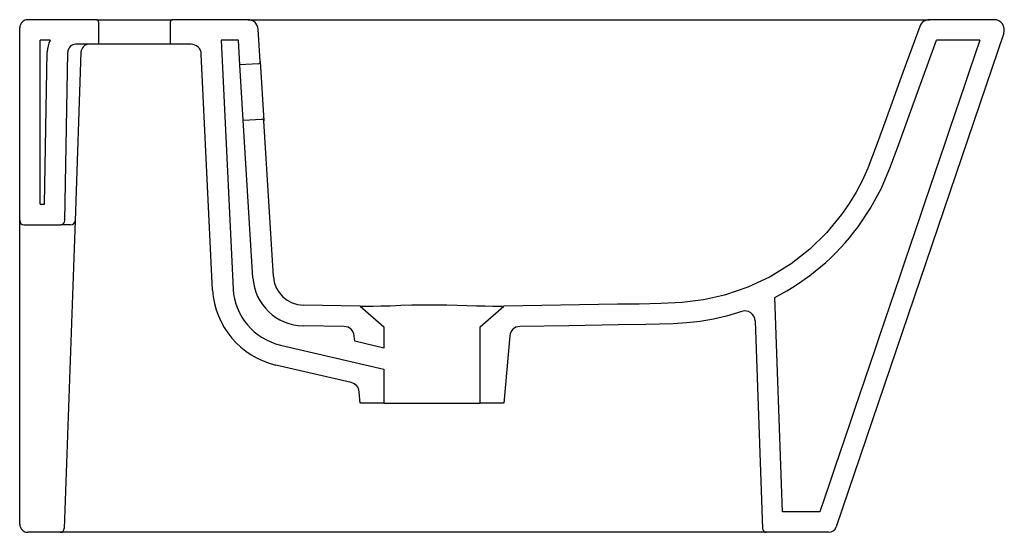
# Model space of a CAD drawing. Header units: millimetres. Extents: x 4419.06 to 4419.54, y 2561.099 to 2561.349.
import ezdxf

# ---------------------------------------------------------------- set-up
doc = ezdxf.new("R2010")
doc.units = ezdxf.units.MM
doc.layers.add('SANINDUSA', color=3, linetype='Continuous')

msp = doc.modelspace()

# ---------------------------------------------------------------- linework, layer by layer
at = {"layer": 'SANINDUSA'}
for p, q in [((4419.097557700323, 2561.348976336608), (4419.064057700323, 2561.348976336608)), ((4419.097557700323, 2561.348976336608), (4419.134557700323, 2561.348976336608)), ((4419.098557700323, 2561.347976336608), (4419.098557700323, 2561.336976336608)), ((4419.133557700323, 2561.336976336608), (4419.133557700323, 2561.347976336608)), ((4419.171354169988, 2561.348976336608), (4419.134557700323, 2561.348976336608)), ((4419.171354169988, 2561.348976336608), (4419.190974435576, 2561.348976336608)), ((4419.190974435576, 2561.348976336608), (4419.503530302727, 2561.348976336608)), ((4419.535057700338, 2561.348976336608), (4419.503530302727, 2561.348976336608)), ((4419.060057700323, 2561.250976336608), (4419.060057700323, 2561.344976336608)), ((4419.177309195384, 2561.32851457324), (4419.176344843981, 2561.344281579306)), ((4419.070057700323, 2561.258976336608), (4419.070057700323, 2561.338976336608)), ((4419.074839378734, 2561.338976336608), (4419.070057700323, 2561.338976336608)), ((4419.166650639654, 2561.338976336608), (4419.158283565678, 2561.338976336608)), ((4419.158283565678, 2561.338976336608), (4419.164053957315, 2561.217628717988)), ((4419.167388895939, 2561.326905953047), (4419.166650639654, 2561.338976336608)), ((4419.539792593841, 2561.342369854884), (4419.458133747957, 2561.101691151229)), ((4419.528081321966, 2561.338976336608), (4419.507032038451, 2561.338976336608)), ((4419.072194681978, 2561.258976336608), (4419.073490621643, 2561.333220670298)), ((4419.082055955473, 2561.250941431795), (4419.083489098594, 2561.333046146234)), ((4419.089922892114, 2561.333115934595), (4419.087052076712, 2561.250906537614)), ((4419.098557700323, 2561.336976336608), (4419.087488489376, 2561.336976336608)), ((4419.133557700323, 2561.336976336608), (4419.098557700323, 2561.336976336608)), ((4419.143599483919, 2561.336976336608), (4419.133557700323, 2561.336976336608)), ((4419.154068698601, 2561.217081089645), (4419.14859384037, 2561.332213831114)), ((4419.177309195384, 2561.32851457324), (4419.17907960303, 2561.299568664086)), ((4419.176372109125, 2561.327455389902), (4419.167388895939, 2561.326905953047)), ((4419.169037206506, 2561.299956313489), (4419.167388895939, 2561.326905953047)), ((4419.169037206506, 2561.299956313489), (4419.178020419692, 2561.300505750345)), ((4419.173734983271, 2561.223148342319), (4419.169037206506, 2561.299956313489)), ((4419.183716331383, 2561.223758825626), (4419.17907960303, 2561.299568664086)), ((4419.070057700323, 2561.258976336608), (4419.072194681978, 2561.258976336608)), ((4419.060057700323, 2561.242082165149), (4419.060057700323, 2561.250976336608)), ((4419.062057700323, 2561.248976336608), (4419.080056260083, 2561.248976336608)), ((4419.084790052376, 2561.248976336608), (4419.080056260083, 2561.248976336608)), ((4419.087052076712, 2561.250906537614), (4419.086741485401, 2561.242012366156)), ((4419.060057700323, 2561.102976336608), (4419.060057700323, 2561.242082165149)), ((4419.086741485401, 2561.242012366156), (4419.081813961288, 2561.100906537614)), ((4419.431869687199, 2561.108976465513), (4419.428227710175, 2561.213547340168)), ((4419.226057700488, 2561.209194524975), (4419.198426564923, 2561.20967683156)), ((4419.226057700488, 2561.209194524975), (4419.237557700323, 2561.199197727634)), ((4419.284557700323, 2561.199197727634), (4419.296057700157, 2561.209194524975)), ((4419.21829534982, 2561.199328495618), (4419.198252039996, 2561.199678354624)), ((4419.237557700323, 2561.199197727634), (4419.237557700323, 2561.188826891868)), ((4419.284557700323, 2561.161976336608), (4419.284557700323, 2561.199197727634)), ((4419.418611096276, 2561.202111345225), (4419.422145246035, 2561.100906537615)), ((4419.223420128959, 2561.192123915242), (4419.223189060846, 2561.194765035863)), ((4419.298926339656, 2561.194765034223), (4419.296057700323, 2561.161976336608)), ((4419.187180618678, 2561.190306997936), (4419.237557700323, 2561.178558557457)), ((4419.237557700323, 2561.188826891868), (4419.223420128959, 2561.192123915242)), ((4419.221724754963, 2561.171982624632), (4419.184909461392, 2561.180568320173)), ((4419.237557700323, 2561.178558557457), (4419.237557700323, 2561.161976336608)), ((4419.226057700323, 2561.161976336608), (4419.225570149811, 2561.167549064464)), ((4419.237557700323, 2561.161976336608), (4419.226057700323, 2561.161976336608)), ((4419.237557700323, 2561.161976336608), (4419.284557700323, 2561.161976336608)), ((4419.296057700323, 2561.161976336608), (4419.284557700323, 2561.161976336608)), ((4419.45004560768, 2561.108976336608), (4419.431869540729, 2561.108976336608)), ((4419.079815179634, 2561.098976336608), (4419.064057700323, 2561.098976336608)), ((4419.085919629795, 2561.098976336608), (4419.079815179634, 2561.098976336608)), ((4419.424144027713, 2561.098976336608), (4419.085919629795, 2561.098976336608)), ((4419.454345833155, 2561.098976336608), (4419.424144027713, 2561.098976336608))]:
    msp.add_line(p, q, dxfattribs=at)
at = {"layer": 'SANINDUSA', "flags": 128}
for points in [[(4419.498831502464, 2561.345685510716), (4419.490645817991, 2561.323185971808), (4419.482458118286, 2561.300687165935), (4419.478064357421, 2561.288615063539), (4419.475867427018, 2561.282579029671), (4419.473573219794, 2561.276578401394), (4419.470917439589, 2561.27068140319), (4419.46789828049, 2561.264935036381), (4419.46449535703, 2561.259321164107), (4419.460738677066, 2561.253907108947)], [(4419.468774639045, 2561.247955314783), (4419.474861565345, 2561.257033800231), (4419.480114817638, 2561.266729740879), (4419.484622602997, 2561.27739598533), (4419.488598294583, 2561.288318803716), (4419.497915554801, 2561.313920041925), (4419.507032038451, 2561.338976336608)], [(4419.460738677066, 2561.253907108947), (4419.453420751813, 2561.245073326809), (4419.4451784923, 2561.237047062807), (4419.436154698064, 2561.229964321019), (4419.425937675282, 2561.223635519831), (4419.415044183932, 2561.218469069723), (4419.403678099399, 2561.214564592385), (4419.393480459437, 2561.212324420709), (4419.383090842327, 2561.211064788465), (4419.37258543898, 2561.210485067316), (4419.362040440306, 2561.210284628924), (4419.35153203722, 2561.21016284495), (4419.296057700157, 2561.209194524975)], [(4419.226367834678, 2561.209199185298), (4419.227315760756, 2561.209212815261), (4419.229338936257, 2561.209243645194), (4419.23234107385, 2561.209295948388), (4419.236100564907, 2561.209375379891), (4419.240685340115, 2561.209499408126), (4419.245876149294, 2561.209676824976), (4419.251169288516, 2561.209844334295), (4419.256932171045, 2561.209964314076), (4419.262516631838, 2561.209988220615), (4419.268236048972, 2561.20991119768), (4419.273272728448, 2561.209775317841), (4419.278120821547, 2561.209611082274), (4419.282794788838, 2561.209458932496), (4419.287008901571, 2561.209352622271), (4419.290708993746, 2561.209278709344), (4419.293574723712, 2561.209231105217), (4419.295298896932, 2561.209205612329), (4419.29548396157, 2561.209202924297)], [(4419.412020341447, 2561.206675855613), (4419.404646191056, 2561.204463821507), (4419.398299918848, 2561.202974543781), (4419.391860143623, 2561.201838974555), (4419.385304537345, 2561.201059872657), (4419.378694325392, 2561.200650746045), (4419.365278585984, 2561.200401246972), (4419.351862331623, 2561.20016706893), (4419.327841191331, 2561.199747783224), (4419.303820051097, 2561.199328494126)]]:
    msp.add_lwpolyline(points, dxfattribs=at)
at = {"layer": 'SANINDUSA'}
for centre, radius, start, end in [((4419.064057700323, 2561.344976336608), 0.004000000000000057, 90, 180), ((4419.097557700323, 2561.347976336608), 0.001000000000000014, 0, 90), ((4419.134557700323, 2561.347976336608), 0.001000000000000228, 90, 179.999998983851), ((4419.171354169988, 2561.343976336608), 0.005000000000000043, 3.499999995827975, 90), ((4419.503530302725, 2561.343976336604), 0.005000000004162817, 90, 160.011299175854), ((4419.535057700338, 2561.343976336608), 0.005, 341.2586595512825, 90), ((4419.087488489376, 2561.332976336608), 0.01399999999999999, 154.6230664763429, 178.9999999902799), ((4419.087488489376, 2561.332976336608), 0.003999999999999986, 90, 178.9999999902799), ((4419.093920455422, 2561.332976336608), 0.003999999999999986, 90, 177.9999999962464), ((4419.143599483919, 2561.331976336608), 0.005000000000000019, 2.722510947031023, 90), ((4419.176311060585, 2561.328453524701), 0.001000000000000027, 273.499999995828, 3.499999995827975), ((4419.178081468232, 2561.299507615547), 0.001000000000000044, 3.499999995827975, 93.49999999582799), ((4419.062057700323, 2561.250976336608), 0.001999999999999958, 180, 270), ((4419.080056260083, 2561.250976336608), 0.002000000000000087, 270, 358.9999999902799), ((4419.085053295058, 2561.250976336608), 0.002000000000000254, 270, 357.9999999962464), ((4419.374663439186, 2561.317691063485), 0.1171323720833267, 297.2081491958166, 323.4617735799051), ((4419.198688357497, 2561.224674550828), 0.02500000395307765, 183.4999880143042, 268.9999833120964), ((4419.198691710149, 2561.224678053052), 0.01500356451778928, 183.5125557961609, 268.9874077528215), ((4419.193994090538, 2561.219523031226), 0.02999999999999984, 183.6202802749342, 256.8726780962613), ((4419.193994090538, 2561.219523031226), 0.03999999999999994, 183.499999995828, 256.8726780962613), ((4419.413614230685, 2561.201936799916), 0.004999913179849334, 2.000583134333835, 108.5893649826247), ((4419.218208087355, 2561.19432925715), 0.00500000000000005, 4.999999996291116, 88.99999503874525), ((4419.303907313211, 2561.194329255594), 0.005000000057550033, 91.00000094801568, 175.0000010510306), ((4419.22058917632, 2561.16711328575), 0.005000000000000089, 4.999999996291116, 76.87267809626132), ((4419.064057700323, 2561.102976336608), 0.003999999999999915, 180, 270), ((4419.079815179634, 2561.100976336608), 0.001999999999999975, 270, 357.9999999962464), ((4419.424144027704, 2561.100976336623), 0.002000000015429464, 182.0000003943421, 270.000000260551), ((4419.454345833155, 2561.102976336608), 0.003999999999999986, 270, 341.2586595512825)]:
    msp.add_arc(centre, radius, start, end, dxfattribs=at)
msp.add_open_spline([(4419.528081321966, 2561.338976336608), (4419.502069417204, 2561.262309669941), (4419.476057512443, 2561.185643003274), (4419.45004560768, 2561.108976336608)], degree=3, dxfattribs=at)

doc.saveas('drawing.dxf')
